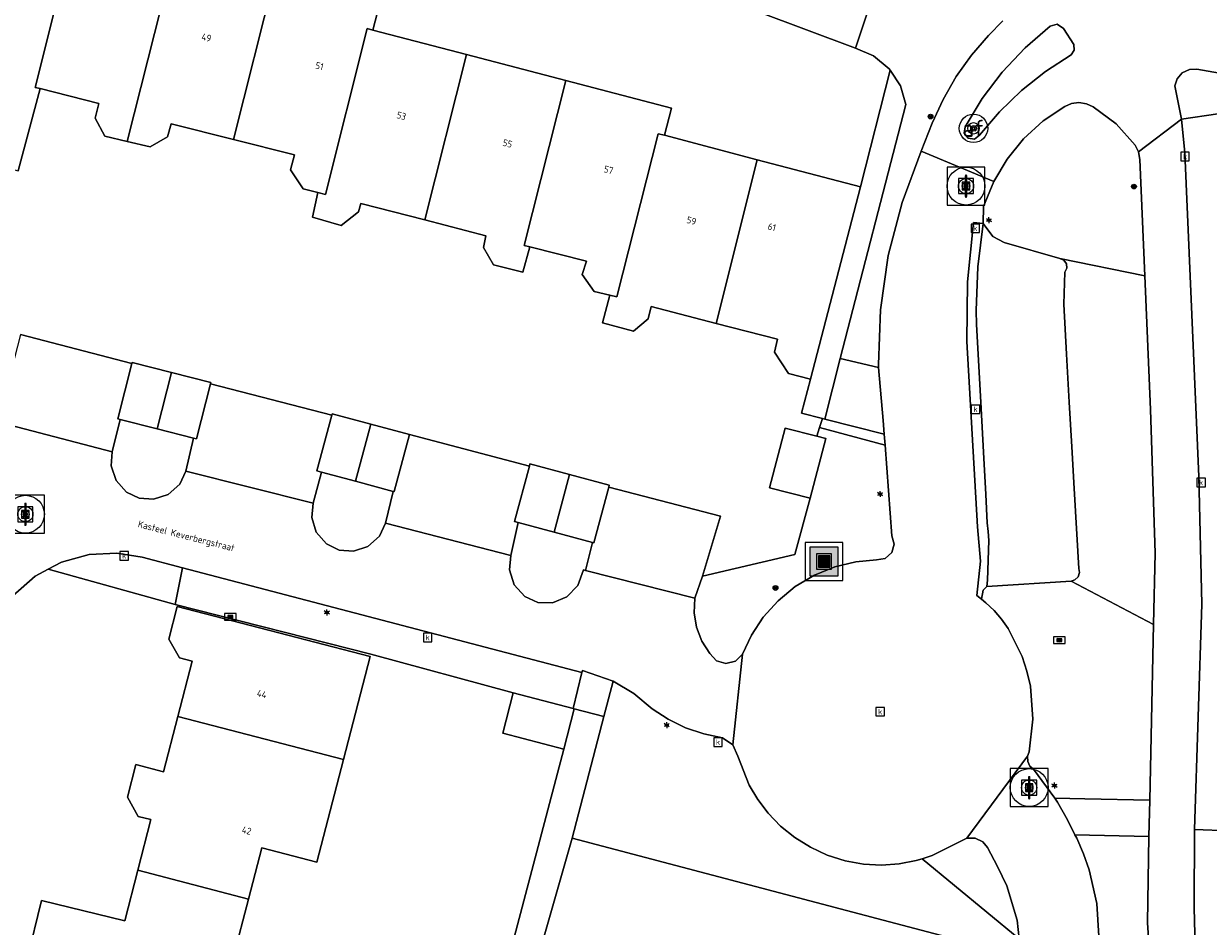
# Model space of a CAD drawing. Header units: metres. Extents: x 197147 to 199131, y 355511 to 356703.
# Tile 154 of 225: x 198678 to 198740, y 355942 to 355990. Entities that reach past the tile are written whole.
import ezdxf
from ezdxf.enums import TextEntityAlignment as Align

# ---------------------------------------------------------------- set-up
doc = ezdxf.new("R2010")
doc.units = ezdxf.units.M
for name, color, linetype, lineweight in [('B-WE-GR-BEPLANTING_CULTUUR_HEESTERS-G', 252, 'Continuous', 18), ('B-WE-GR-GROENVOORZIENING-G', 252, 'Continuous', 18), ('B-WE-KL-ET_LS_OV_LICHTMAST-S', 252, 'Continuous', 25), ('B-WE-OG-BEBOUWING_STRAATNAAM-T18', 252, 'Continuous', 18), ('B-WE-OG-TERREIN_ERF-G', 252, 'Continuous', 18), ('B-WE-RI-GWA_KOLK-S', 252, 'Continuous', 25), ('B-WE-RI-GWA_RIOOLPUT-S', 252, 'Continuous', 25), ('B-WE-RI-GWA_RIOOLPUT-S @ 0.05', 252, 'Continuous', 25), ('B-WE-RI-GWA_RIOOLPUT-S @ 0.1', 252, 'Continuous', 25), ('B-WE-RI-GWA_RIOOLPUT-S @ 0.2', 252, 'Continuous', 25), ('B-WE-RI-GWA_RIOOLPUT-S @ 0.5 (1)', 252, 'Continuous', 25), ('B-WE-RI-GWA_RIOOLPUT-S @ 0.5 (2)', 252, 'Continuous', 25), ('B-WE-VH-VERHARDING_ASFALT-G', 252, 'Continuous', 18), ('B-WE-VH-VERHARDING_BETONSTRAATSTEEN-G', 252, 'Continuous', 18), ('B-WE-VH-VERHARDING_OPEN-G', 252, 'Continuous', 18), ('B-WE-VH-VERHARDING_STRAATBAKSTEEN-G', 252, 'Continuous', 18), ('B-WE-VH-VERHARDING_TEGEL-G', 252, 'Continuous', 18), ('B-WE-VW-AFSLUITPAAL-S', 253, 'Continuous', 25), ('B-WE-VW-AFSLUITPAAL-S @ 0.05', 253, 'Continuous', 25), ('B-WE-VW-AFSLUITPAAL-S @ 0.1', 253, 'Continuous', 25), ('B-WE-VW-AFSLUITPAAL-S @ 0.2', 253, 'Continuous', 25), ('B-WE-VW-AFSLUITPAAL-S @ 0.5 (1)', 253, 'Continuous', 25), ('B-WE-VW-AFSLUITPAAL-S @ 0.5 (2)', 253, 'Continuous', 25), ('X-XX-AL-ALGEMEEN-S', 7, 'Continuous', 25), ('X-XX-AL-ALGEMEEN-S @ 0.05', 7, 'Continuous', 25), ('X-XX-AL-ALGEMEEN-S @ 0.1', 7, 'Continuous', 25), ('X-XX-AL-ALGEMEEN-S @ 0.2', 7, 'Continuous', 25), ('X-XX-AL-ALGEMEEN-S @ 0.5 (1)', 7, 'Continuous', 25), ('X-XX-AL-ALGEMEEN-S @ 0.5 (2)', 7, 'Continuous', 25)]:
    doc.layers.add(name, color=color, linetype=linetype, lineweight=lineweight)
for name, color, linetype in [('B-WE-IE-MEUBILAIR_WEGMEUBILAIR-S', 252, 'Continuous'), ('B-WE-IE-MEUBILAIR_WEGMEUBILAIR-S @ 0.05', 252, 'Continuous'), ('B-WE-IE-MEUBILAIR_WEGMEUBILAIR-S @ 0.1', 252, 'Continuous'), ('B-WE-IE-MEUBILAIR_WEGMEUBILAIR-S @ 0.2', 252, 'Continuous'), ('B-WE-IE-MEUBILAIR_WEGMEUBILAIR-S @ 0.5 (1)', 252, 'Continuous'), ('B-WE-IE-MEUBILAIR_WEGMEUBILAIR-S @ 0.5 (2)', 252, 'Continuous'), ('B-WE-IE-TERREINAFSCHEIDING_KUNSTMATIG_HEKWERK-G', 252, 'IE-TERREINAFSCHEIDING-KUNSTMATIG'), ('B-WE-KL-DATA_CAI-S', 252, 'Continuous'), ('B-WE-KL-DATA_CAI-S @ 0.05', 252, 'Continuous'), ('B-WE-KL-DATA_CAI-S @ 0.1', 252, 'Continuous'), ('B-WE-KL-DATA_CAI-S @ 0.2', 252, 'Continuous'), ('B-WE-KL-DATA_CAI-S @ 0.5 (1)', 252, 'Continuous'), ('B-WE-KL-DATA_CAI-S @ 0.5 (2)', 252, 'Continuous'), ('B-WE-OG-BEBOUWING-GV', 252, 'Continuous'), ('B-WE-OG-BEBOUWING_HUISNUMMER-T18', 252, 'Continuous'), ('B-WE-VH-GOOT-G', 253, 'Continuous')]:
    doc.layers.add(name, color=color, linetype=linetype)
doc.styles.add('NLCS-ISO', font='NLCS-ISO.ttf')
doc.styles.add('NLCS-ISO-ANNOTATIEF-T18', font='NLCS-ISO.ttf', dxfattribs={"height": 1.8})
doc.styles.add('NLCS-ISO-M-T18', font='NLCS-ISO.ttf', dxfattribs={"height": 1.8})
doc.linetypes.add('IE-TERREINAFSCHEIDING-KUNSTMATIG', pattern='A,4,[82,NLCS.SHX,S=0.75,R=90,X=0,Y=0],4,-2', length=10)

# ---------------------------------------------------------------- blocks, each defined once
blk = doc.blocks.new('SIE-WEG_AFVALBAK-SO')
at = {"linetype": 'ByBlock', "lineweight": 18}
h = blk.add_hatch(color=0, dxfattribs=at)
h.dxf.hatch_style = 1
h.paths.add_polyline_path([(-1.5, -1.5), (1.5, -1.5), (1.5, 1.5), (-1.5, 1.5)])
at = {"color": 0, "linetype": 'ByBlock', "lineweight": 18}
for points in [[(-2, -2), (2, -2), (2, 2), (-2, 2)], [(-1.5, -1.5), (1.5, -1.5), (1.5, 1.5), (-1.5, 1.5)]]:
    blk.add_lwpolyline(points, close=True, dxfattribs=at)
blk = doc.blocks.new('*U741')
at = {"layer": 'B-WE-IE-MEUBILAIR_WEGMEUBILAIR-S @ 0.05', "xscale": 0.05, "yscale": 0.05, "zscale": 0.05}
blk.add_blockref('SIE-WEG_AFVALBAK-SO', (198720.008, 355961.218), dxfattribs=at)
at = {"layer": 'B-WE-IE-MEUBILAIR_WEGMEUBILAIR-S @ 0.1', "xscale": 0.1, "yscale": 0.1, "zscale": 0.1}
blk.add_blockref('SIE-WEG_AFVALBAK-SO', (198720.008, 355961.218), dxfattribs=at)
at = {"layer": 'B-WE-IE-MEUBILAIR_WEGMEUBILAIR-S @ 0.2', "xscale": 0.2, "yscale": 0.2, "zscale": 0.2}
blk.add_blockref('SIE-WEG_AFVALBAK-SO', (198720.008, 355961.218), dxfattribs=at)
at = {"layer": 'B-WE-IE-MEUBILAIR_WEGMEUBILAIR-S @ 0.5 (1)', "xscale": 0.5, "yscale": 0.5, "zscale": 0.5}
blk.add_blockref('SIE-WEG_AFVALBAK-SO', (198720.008, 355961.218), dxfattribs=at)
at = {"layer": 'B-WE-IE-MEUBILAIR_WEGMEUBILAIR-S @ 0.5 (2)', "xscale": 0.5, "yscale": 0.5, "zscale": 0.5}
blk.add_blockref('SIE-WEG_AFVALBAK-SO', (198720.008, 355961.218), dxfattribs=at)
blk = doc.blocks.new('SIE-WEG_AFVALBAK_TYPE_01')
for radius in [0.25, 0.156]:
    blk.add_circle((0, 0), radius)
blk = doc.blocks.new('*U802')
at = {"layer": 'X-XX-AL-ALGEMEEN-S @ 0.05', "xscale": 0.05, "yscale": 0.05, "zscale": 0.05}
blk.add_blockref('SIE-WEG_AFVALBAK_TYPE_01', (198725.629, 355984.716), dxfattribs=at)
at = {"layer": 'X-XX-AL-ALGEMEEN-S @ 0.1', "xscale": 0.1, "yscale": 0.1, "zscale": 0.1}
blk.add_blockref('SIE-WEG_AFVALBAK_TYPE_01', (198725.629, 355984.716), dxfattribs=at)
at = {"layer": 'X-XX-AL-ALGEMEEN-S @ 0.2', "xscale": 0.2, "yscale": 0.2, "zscale": 0.2}
blk.add_blockref('SIE-WEG_AFVALBAK_TYPE_01', (198725.629, 355984.716), dxfattribs=at)
at = {"layer": 'X-XX-AL-ALGEMEEN-S @ 0.5 (1)', "xscale": 0.5, "yscale": 0.5, "zscale": 0.5}
blk.add_blockref('SIE-WEG_AFVALBAK_TYPE_01', (198725.629, 355984.716), dxfattribs=at)
at = {"layer": 'X-XX-AL-ALGEMEEN-S @ 0.5 (2)', "xscale": 0.5, "yscale": 0.5, "zscale": 0.5}
blk.add_blockref('SIE-WEG_AFVALBAK_TYPE_01', (198725.629, 355984.716), dxfattribs=at)
blk = doc.blocks.new('*U810')
at = {"layer": 'X-XX-AL-ALGEMEEN-S @ 0.05', "xscale": 0.05, "yscale": 0.05, "zscale": 0.05}
blk.add_blockref('SIE-WEG_AFVALBAK_TYPE_01', (198736.37, 355981.023), dxfattribs=at)
at = {"layer": 'X-XX-AL-ALGEMEEN-S @ 0.1', "xscale": 0.1, "yscale": 0.1, "zscale": 0.1}
blk.add_blockref('SIE-WEG_AFVALBAK_TYPE_01', (198736.37, 355981.023), dxfattribs=at)
at = {"layer": 'X-XX-AL-ALGEMEEN-S @ 0.2', "xscale": 0.2, "yscale": 0.2, "zscale": 0.2}
blk.add_blockref('SIE-WEG_AFVALBAK_TYPE_01', (198736.37, 355981.023), dxfattribs=at)
at = {"layer": 'X-XX-AL-ALGEMEEN-S @ 0.5 (1)', "xscale": 0.5, "yscale": 0.5, "zscale": 0.5}
blk.add_blockref('SIE-WEG_AFVALBAK_TYPE_01', (198736.37, 355981.023), dxfattribs=at)
at = {"layer": 'X-XX-AL-ALGEMEEN-S @ 0.5 (2)', "xscale": 0.5, "yscale": 0.5, "zscale": 0.5}
blk.add_blockref('SIE-WEG_AFVALBAK_TYPE_01', (198736.37, 355981.023), dxfattribs=at)
blk = doc.blocks.new('SKL-DATA_TERREINKAST-SO')
for q in [(-0.2, 0.2), (0.2, 0.2)]:
    blk.add_line((0, -0.21), q)
at = {"flags": 128}
blk.add_lwpolyline([(0.63, 0.35), (-0.63, 0.35), (-0.63, -0.35), (0.63, -0.35)], close=True, dxfattribs=at)
at = {"style": 'NLCS-ISO'}
blk.add_attdef('TYPE', text='', height=0.35, dxfattribs=at).set_placement((-0.03, 0.69), align=Align.MIDDLE_CENTER)
blk = doc.blocks.new('*U847')
at = {"layer": 'B-WE-KL-DATA_CAI-S @ 0.05', "xscale": 0.05, "yscale": 0.05, "zscale": 0.05}
blk.add_blockref('SKL-DATA_TERREINKAST-SO', (198732.43, 355957.062), dxfattribs=at)
at = {"layer": 'B-WE-KL-DATA_CAI-S @ 0.1', "xscale": 0.1, "yscale": 0.1, "zscale": 0.1}
blk.add_blockref('SKL-DATA_TERREINKAST-SO', (198732.43, 355957.062), dxfattribs=at)
at = {"layer": 'B-WE-KL-DATA_CAI-S @ 0.2', "xscale": 0.2, "yscale": 0.2, "zscale": 0.2}
blk.add_blockref('SKL-DATA_TERREINKAST-SO', (198732.43, 355957.062), dxfattribs=at)
at = {"layer": 'B-WE-KL-DATA_CAI-S @ 0.5 (1)', "xscale": 0.5, "yscale": 0.5, "zscale": 0.5}
blk.add_blockref('SKL-DATA_TERREINKAST-SO', (198732.43, 355957.062), dxfattribs=at)
at = {"layer": 'B-WE-KL-DATA_CAI-S @ 0.5 (2)', "xscale": 0.5, "yscale": 0.5, "zscale": 0.5}
blk.add_blockref('SKL-DATA_TERREINKAST-SO', (198732.43, 355957.062), dxfattribs=at)
blk = doc.blocks.new('*U854')
at = {"layer": 'B-WE-KL-DATA_CAI-S @ 0.05', "xscale": 0.05, "yscale": 0.05, "zscale": 0.05}
blk.add_blockref('SKL-DATA_TERREINKAST-SO', (198688.667, 355958.3), dxfattribs=at)
at = {"layer": 'B-WE-KL-DATA_CAI-S @ 0.1', "xscale": 0.1, "yscale": 0.1, "zscale": 0.1}
blk.add_blockref('SKL-DATA_TERREINKAST-SO', (198688.667, 355958.3), dxfattribs=at)
at = {"layer": 'B-WE-KL-DATA_CAI-S @ 0.2', "xscale": 0.2, "yscale": 0.2, "zscale": 0.2}
blk.add_blockref('SKL-DATA_TERREINKAST-SO', (198688.667, 355958.3), dxfattribs=at)
at = {"layer": 'B-WE-KL-DATA_CAI-S @ 0.5 (1)', "xscale": 0.5, "yscale": 0.5, "zscale": 0.5}
blk.add_blockref('SKL-DATA_TERREINKAST-SO', (198688.667, 355958.3), dxfattribs=at)
at = {"layer": 'B-WE-KL-DATA_CAI-S @ 0.5 (2)', "xscale": 0.5, "yscale": 0.5, "zscale": 0.5}
blk.add_blockref('SKL-DATA_TERREINKAST-SO', (198688.667, 355958.3), dxfattribs=at)
blk = doc.blocks.new('B-SIE-WEG_LICHTMAST-SO')
at = {"ltscale": 0.1}
for p, q in [((-0.33, 0.19), (-0.67, 0.39)), ((0, 0.39), (0, 0.77)), ((0.33, 0.19), (0.67, 0.39)), ((-0.33, -0.19), (-0.67, -0.39)), ((0, -0.39), (0, -0.77)), ((0.33, -0.19), (0.67, -0.39))]:
    blk.add_line(p, q, dxfattribs=at)
at = {"flags": 128}
for points in [[(-0.35, 0.15), (0.35, 0.15)], [(-0.35, -0.15), (0.35, -0.15)]]:
    blk.add_lwpolyline(points, dxfattribs=at)
at = {"ltscale": 0.1}
blk.add_circle((0, 0), 0.386, dxfattribs=at)
at = {"style": 'NLCS-ISO'}
blk.add_attdef('TYPE', text='', height=0.549, dxfattribs=at).set_placement((0, 0.77), align=Align.BOTTOM_CENTER)
blk = doc.blocks.new('SVW-AFSLUITPAAL-SO')
at = {"lineweight": 18}
blk.add_circle((0, 0), 1.5, dxfattribs=at)
at = {"lineweight": 18, "style": 'NLCS-ISO'}
blk.add_text('af', height=1.8, dxfattribs=at).set_placement((0, 0), align=Align.MIDDLE_CENTER)
blk = doc.blocks.new('*U951')
at = {"layer": 'B-WE-VW-AFSLUITPAAL-S @ 0.05', "xscale": 0.05, "yscale": 0.05, "zscale": 0.05}
blk.add_blockref('SVW-AFSLUITPAAL-SO', (198727.899, 355984.096), dxfattribs=at)
at = {"layer": 'B-WE-VW-AFSLUITPAAL-S @ 0.1', "xscale": 0.1, "yscale": 0.1, "zscale": 0.1}
blk.add_blockref('SVW-AFSLUITPAAL-SO', (198727.899, 355984.096), dxfattribs=at)
at = {"layer": 'B-WE-VW-AFSLUITPAAL-S @ 0.2', "xscale": 0.2, "yscale": 0.2, "zscale": 0.2}
blk.add_blockref('SVW-AFSLUITPAAL-SO', (198727.899, 355984.096), dxfattribs=at)
at = {"layer": 'B-WE-VW-AFSLUITPAAL-S @ 0.5 (1)', "xscale": 0.5, "yscale": 0.5, "zscale": 0.5}
blk.add_blockref('SVW-AFSLUITPAAL-SO', (198727.899, 355984.096), dxfattribs=at)
at = {"layer": 'B-WE-VW-AFSLUITPAAL-S @ 0.5 (2)', "xscale": 0.5, "yscale": 0.5, "zscale": 0.5}
blk.add_blockref('SVW-AFSLUITPAAL-SO', (198727.899, 355984.096), dxfattribs=at)
blk = doc.blocks.new('BGT-KOLK-SO')
at = {"color": 0, "linetype": 'ByBlock', "lineweight": 18}
blk.add_lwpolyline([(-0.045, -0.045), (0.045, -0.045), (0.045, 0.045), (-0.045, 0.045)], close=True, dxfattribs=at)
at = {"color": 0, "linetype": 'ByBlock', "lineweight": 18, "style": 'NLCS-ISO-M-T18'}
blk.add_text('k', height=0.06, dxfattribs=at).set_placement((0, 0), align=Align.MIDDLE_CENTER)
blk = doc.blocks.new('SRI-PUT_INSPECTIE-SO')
at = {"lineweight": -3, "flags": 128}
blk.add_lwpolyline([(-2, -2), (2, -2), (2, 2), (-2, 2)], close=True, dxfattribs=at)
at = {"lineweight": -3, "ltscale": 1.5}
blk.add_circle((0, 0), 2, dxfattribs=at)
at = {"ltscale": 0.1, "style": 'NLCS-ISO'}
blk.add_text('I', height=2.5, dxfattribs=at).set_placement((0, -0.01), align=Align.MIDDLE_CENTER)
blk = doc.blocks.new('*U1119')
at = {"layer": 'B-WE-RI-GWA_RIOOLPUT-S @ 0.05', "xscale": 0.05, "yscale": 0.05, "zscale": 0.05}
blk.add_blockref('SRI-PUT_INSPECTIE-SO', (198730.837, 355949.277), dxfattribs=at)
at = {"layer": 'B-WE-RI-GWA_RIOOLPUT-S @ 0.1', "xscale": 0.1, "yscale": 0.1, "zscale": 0.1}
blk.add_blockref('SRI-PUT_INSPECTIE-SO', (198730.837, 355949.277), dxfattribs=at)
at = {"layer": 'B-WE-RI-GWA_RIOOLPUT-S @ 0.2', "xscale": 0.2, "yscale": 0.2, "zscale": 0.2}
blk.add_blockref('SRI-PUT_INSPECTIE-SO', (198730.837, 355949.277), dxfattribs=at)
at = {"layer": 'B-WE-RI-GWA_RIOOLPUT-S @ 0.5 (1)', "xscale": 0.5, "yscale": 0.5, "zscale": 0.5}
blk.add_blockref('SRI-PUT_INSPECTIE-SO', (198730.837, 355949.277), dxfattribs=at)
at = {"layer": 'B-WE-RI-GWA_RIOOLPUT-S @ 0.5 (2)', "xscale": 0.5, "yscale": 0.5, "zscale": 0.5}
blk.add_blockref('SRI-PUT_INSPECTIE-SO', (198730.837, 355949.277), dxfattribs=at)
blk = doc.blocks.new('*U1138')
at = {"layer": 'B-WE-RI-GWA_RIOOLPUT-S @ 0.05', "xscale": 0.05, "yscale": 0.05, "zscale": 0.05}
blk.add_blockref('SRI-PUT_INSPECTIE-SO', (198727.503, 355981.047), dxfattribs=at)
at = {"layer": 'B-WE-RI-GWA_RIOOLPUT-S @ 0.1', "xscale": 0.1, "yscale": 0.1, "zscale": 0.1}
blk.add_blockref('SRI-PUT_INSPECTIE-SO', (198727.503, 355981.047), dxfattribs=at)
at = {"layer": 'B-WE-RI-GWA_RIOOLPUT-S @ 0.2', "xscale": 0.2, "yscale": 0.2, "zscale": 0.2}
blk.add_blockref('SRI-PUT_INSPECTIE-SO', (198727.503, 355981.047), dxfattribs=at)
at = {"layer": 'B-WE-RI-GWA_RIOOLPUT-S @ 0.5 (1)', "xscale": 0.5, "yscale": 0.5, "zscale": 0.5}
blk.add_blockref('SRI-PUT_INSPECTIE-SO', (198727.503, 355981.047), dxfattribs=at)
at = {"layer": 'B-WE-RI-GWA_RIOOLPUT-S @ 0.5 (2)', "xscale": 0.5, "yscale": 0.5, "zscale": 0.5}
blk.add_blockref('SRI-PUT_INSPECTIE-SO', (198727.503, 355981.047), dxfattribs=at)
blk = doc.blocks.new('*U1148')
at = {"layer": 'B-WE-RI-GWA_RIOOLPUT-S @ 0.05', "xscale": 0.05, "yscale": 0.05, "zscale": 0.05}
blk.add_blockref('SRI-PUT_INSPECTIE-SO', (198677.847, 355963.714), dxfattribs=at)
at = {"layer": 'B-WE-RI-GWA_RIOOLPUT-S @ 0.1', "xscale": 0.1, "yscale": 0.1, "zscale": 0.1}
blk.add_blockref('SRI-PUT_INSPECTIE-SO', (198677.847, 355963.714), dxfattribs=at)
at = {"layer": 'B-WE-RI-GWA_RIOOLPUT-S @ 0.2', "xscale": 0.2, "yscale": 0.2, "zscale": 0.2}
blk.add_blockref('SRI-PUT_INSPECTIE-SO', (198677.847, 355963.714), dxfattribs=at)
at = {"layer": 'B-WE-RI-GWA_RIOOLPUT-S @ 0.5 (1)', "xscale": 0.5, "yscale": 0.5, "zscale": 0.5}
blk.add_blockref('SRI-PUT_INSPECTIE-SO', (198677.847, 355963.714), dxfattribs=at)
at = {"layer": 'B-WE-RI-GWA_RIOOLPUT-S @ 0.5 (2)', "xscale": 0.5, "yscale": 0.5, "zscale": 0.5}
blk.add_blockref('SRI-PUT_INSPECTIE-SO', (198677.847, 355963.714), dxfattribs=at)
blk = doc.blocks.new('*U1321')
at = {"layer": 'X-XX-AL-ALGEMEEN-S @ 0.05', "xscale": 0.05, "yscale": 0.05, "zscale": 0.05}
blk.add_blockref('SIE-WEG_AFVALBAK_TYPE_01', (198717.445, 355959.819), dxfattribs=at)
at = {"layer": 'X-XX-AL-ALGEMEEN-S @ 0.1', "xscale": 0.1, "yscale": 0.1, "zscale": 0.1}
blk.add_blockref('SIE-WEG_AFVALBAK_TYPE_01', (198717.445, 355959.819), dxfattribs=at)
at = {"layer": 'X-XX-AL-ALGEMEEN-S @ 0.2', "xscale": 0.2, "yscale": 0.2, "zscale": 0.2}
blk.add_blockref('SIE-WEG_AFVALBAK_TYPE_01', (198717.445, 355959.819), dxfattribs=at)
at = {"layer": 'X-XX-AL-ALGEMEEN-S @ 0.5 (1)', "xscale": 0.5, "yscale": 0.5, "zscale": 0.5}
blk.add_blockref('SIE-WEG_AFVALBAK_TYPE_01', (198717.445, 355959.819), dxfattribs=at)
at = {"layer": 'X-XX-AL-ALGEMEEN-S @ 0.5 (2)', "xscale": 0.5, "yscale": 0.5, "zscale": 0.5}
blk.add_blockref('SIE-WEG_AFVALBAK_TYPE_01', (198717.445, 355959.819), dxfattribs=at)

msp = doc.modelspace()

# ---------------------------------------------------------------- linework, layer by layer
at = {"layer": 'B-WE-GR-BEPLANTING_CULTUUR_HEESTERS-G', "ltscale": 0.2, "flags": 128}
for points in [[(198732.456, 355977.22), (198736.94, 355976.313), (198736.679, 355982.459), (198736.607, 355982.852), (198736.432, 355983.21), (198735.424, 355984.335), (198734.207, 355985.229), (198733.859, 355985.394), (198733.464, 355985.459), (198733.066, 355985.409), (198732.712, 355985.257), (198731.571, 355984.487), (198730.545, 355983.548), (198729.668, 355982.467), (198728.967, 355981.283), (198728.422, 355979.96), (198728.41, 355979.07), (198728.521, 355978.935), (198728.917, 355978.391), (198729.508, 355978.069), (198732.456, 355977.22)], [(198732.456, 355977.22), (198732.675, 355977.132), (198732.813, 355976.939), (198732.826, 355976.703), (198732.711, 355976.497), (198732.662, 355974.803), (198732.812, 355972.161), (198732.956, 355969.636), (198733.091, 355967.281), (198733.217, 355965.079), (198733.355, 355962.668), (198733.459, 355960.842), (198733.489, 355960.633), (198733.417, 355960.41), (198733.249, 355960.245), (198733.049, 355960.178), (198737.401, 355957.889), (198737.483, 355961.657), (198737.24, 355969.243), (198736.94, 355976.313), (198732.456, 355977.22)], [(198720.042, 355968.74), (198723.187, 355967.95), (198723.133, 355968.672), (198722.883, 355971.473), (198720.866, 355971.936), (198720.042, 355968.74)], [(198682.85, 355968.717), (198682.422, 355967.018), (198682.372, 355966.266), (198682.632, 355965.492), (198683.178, 355964.886), (198683.858, 355964.56), (198684.61, 355964.507), (198685.385, 355964.764), (198685.993, 355965.307), (198686.322, 355965.986), (198686.721, 355967.732), (198684.798, 355968.221), (198682.85, 355968.717)], [(198713.597, 355960.442), (198713.188, 355959.28), (198713.153, 355958.514), (198713.277, 355957.741), (198713.557, 355957.01), (198713.971, 355956.365), (198714.325, 355955.975), (198714.829, 355955.823), (198715.34, 355955.952), (198715.711, 355956.325), (198716.176, 355957.324), (198716.801, 355958.276), (198717.578, 355959.144), (198718.487, 355959.894), (198719.499, 355960.497), (198720.579, 355960.935), (198721.686, 355961.202), (198722.783, 355961.303), (198723.24, 355961.38), (198723.587, 355961.689), (198723.715, 355962.134), (198723.587, 355962.58), (198723.231, 355967.36), (198719.77, 355968.289), (198719.626, 355967.834), (198720.101, 355967.711), (198719.281, 355964.555), (198718.474, 355961.585), (198713.597, 355960.442)], [(198696.856, 355963.244), (198697.262, 355964.923), (198695.278, 355965.453), (198693.479, 355965.933), (198693.031, 355964.292), (198692.959, 355963.544), (198693.201, 355962.766), (198693.735, 355962.15), (198694.409, 355961.818), (198695.159, 355961.76), (198695.932, 355962.017), (198696.537, 355962.564), (198696.856, 355963.244)], [(198707.777, 355962.229), (198705.763, 355962.766), (198703.861, 355963.273), (198703.478, 355961.529), (198703.398, 355960.771), (198703.65, 355959.979), (198704.21, 355959.363), (198704.905, 355959.052), (198705.667, 355959.032), (198706.438, 355959.345), (198707.007, 355959.951), (198707.302, 355960.778), (198707.416, 355960.749), (198707.777, 355962.229)], [(198685.753, 355958.948), (198686.147, 355960.882), (198684.009, 355961.443), (198682.672, 355961.655), (198681.221, 355961.586), (198679.748, 355961.185), (198679.049, 355960.81), (198685.753, 355958.948)], [(198703.605, 355954.275), (198706.764, 355953.447), (198707.23, 355955.35), (198686.147, 355960.882), (198685.753, 355958.948), (198696.077, 355956.318), (198703.605, 355954.275)], [(198728.313, 355959.23), (198728.544, 355959.041), (198728.984, 355958.624), (198729.384, 355958.168), (198729.734, 355957.673), (198730.465, 355956.207), (198730.72, 355955.428), (198730.899, 355954.628), (198731.035, 355952.894), (198730.832, 355951.167), (198730.746, 355950.931), (198730.758, 355950.66), (198730.877, 355950.415), (198731.065, 355950.249), (198732.198, 355948.713), (198733.781, 355948.681), (198737.2, 355948.611), (198737.401, 355957.889), (198733.049, 355960.178), (198728.61, 355959.904), (198728.402, 355959.697), (198728.313, 355959.23)], [(198739.57, 355947.062), (198739.542, 355942.929), (198739.65, 355938.798), (198740.788, 355926.827), (198741.003, 355926.511), (198741.376, 355926.425), (198741.708, 355926.616), (198741.873, 355927.07), (198743.217, 355937.332), (198741.41, 355946.986), (198739.57, 355947.062)], [(198730.316, 355941.28), (198730.197, 355942.281), (198729.66, 355944.08), (198729.168, 355945.102), (198728.643, 355946.108), (198728.392, 355946.42), (198727.991, 355946.612), (198727.547, 355946.602), (198725.718, 355945.683), (198725.189, 355945.518), (198730.316, 355941.28)], [(198733.255, 355946.789), (198733.345, 355946.609), (198733.699, 355945.777), (198734.007, 355944.926), (198734.413, 355943.163), (198734.56, 355940.574), (198734.467, 355939.284), (198734.238, 355938.012), (198736.358, 355935.385), (198736.686, 355935.189), (198737.051, 355935.303), (198737.447, 355935.913), (198737.433, 355936.639), (198737.344, 355938.198), (198737.086, 355942.133), (198737.159, 355946.702), (198733.255, 355946.789)]]:
    msp.add_lwpolyline(points, close=True, dxfattribs=at)
msp.add_lwpolyline([(198730.316, 355941.28), (198725.189, 355945.518), (198724.878, 355945.421), (198723.982, 355945.252), (198723.044, 355945.188), (198722.083, 355945.24), (198721.121, 355945.414), (198720.181, 355945.71), (198719.286, 355946.122), (198718.457, 355946.639), (198717.71, 355947.246), (198717.058, 355947.923), (198716.507, 355948.65), (198716.061, 355949.408), (198715.465, 355950.943), (198715.196, 355951.539), (198714.652, 355951.901), (198713.664, 355952.11), (198712.702, 355952.44), (198711.787, 355952.885), (198710.939, 355953.433), (198709.967, 355954.251), (198708.871, 355954.895), (198708.382, 355953.024), (198708.382, 355953.024), (198706.708, 355946.61), (198723.464, 355942.185), (198730.41, 355940.35)], dxfattribs=at)
at = {"layer": 'B-WE-GR-GROENVOORZIENING-G', "ltscale": 0.2, "flags": 128}
msp.add_lwpolyline([(198719.298, 355970.854), (198718.817, 355969.048), (198719.922, 355968.77), (198720.042, 355968.74), (198720.866, 355971.936), (198724.325, 355985.349), (198724.038, 355986.338), (198723.493, 355987.177), (198721.941, 355981.003), (198719.298, 355970.854)], close=True, dxfattribs=at)
at = {"layer": 'B-WE-IE-TERREINAFSCHEIDING_KUNSTMATIG_HEKWERK-G', "ltscale": 0.2, "flags": 128}
for points in [[(198708.642, 355965.149), (198714.548, 355963.616)], [(198714.548, 355963.616), (198713.597, 355960.442)], [(198696.077, 355956.318), (198685.753, 355958.948)], [(198703.605, 355954.275), (198696.077, 355956.318)], [(198706.708, 355946.61), (198723.464, 355942.185)]]:
    msp.add_lwpolyline(points, dxfattribs=at)
at = {"layer": 'B-WE-OG-BEBOUWING-GV', "ltscale": 0.2, "flags": 128}
for points in [[(198679.595, 355992.002), (198679.79, 355991.951), (198678.355, 355986.261), (198678.619, 355986.194), (198681.722, 355985.406), (198681.532, 355984.631), (198682.036, 355983.674), (198683.218, 355983.402), (198685.749, 355993.434), (198680.303, 355994.808), (198679.595, 355992.002)], [(198678.619, 355986.194), (198678.355, 355986.261), (198679.79, 355991.951), (198679.595, 355992.002), (198674.384, 355993.365), (198672.117, 355984.666), (198675.564, 355983.767), (198675.404, 355983.025), (198676.021, 355982.236), (198677.458, 355981.843), (198678.619, 355986.194)], [(198685.749, 355993.434), (198683.218, 355983.402), (198684.426, 355983.124), (198685.342, 355983.64), (198685.546, 355984.329), (198688.83, 355983.508), (198691, 355992.109), (198685.749, 355993.434)], [(198688.83, 355983.508), (198692.061, 355982.701), (198691.848, 355981.899), (198692.502, 355980.901), (198693.283, 355980.702), (198693.682, 355980.601), (198695.892, 355989.362), (198696.194, 355989.286), (198696.559, 355990.706), (198691, 355992.109), (198688.83, 355983.508)], [(198696.194, 355989.286), (198695.892, 355989.362), (198693.682, 355980.601), (198693.283, 355980.702), (198692.998, 355979.404), (198694.522, 355978.962), (198695.438, 355979.689), (198695.563, 355980.132), (198698.927, 355979.255), (198701.133, 355987.996), (198696.194, 355989.286)], [(198698.927, 355979.255), (198702.153, 355978.414), (198702.023, 355977.808), (198702.566, 355976.888), (198704.1, 355976.496), (198704.484, 355977.83), (198704.173, 355977.908), (198706.373, 355986.628), (198701.133, 355987.996), (198698.927, 355979.255)], [(198706.373, 355986.628), (198704.173, 355977.908), (198704.484, 355977.83), (198707.461, 355977.086), (198707.236, 355976.374), (198707.864, 355975.484), (198708.706, 355975.281), (198709.072, 355975.189), (198711.248, 355983.813), (198711.59, 355983.727), (198711.963, 355985.169), (198706.373, 355986.628)], [(198716.486, 355982.439), (198711.59, 355983.727), (198711.248, 355983.813), (198709.072, 355975.189), (198708.706, 355975.281), (198708.312, 355973.828), (198709.941, 355973.387), (198710.723, 355974.03), (198710.876, 355974.68), (198714.305, 355973.792), (198716.486, 355982.439)], [(198716.486, 355982.439), (198714.305, 355973.792), (198717.542, 355972.953), (198717.392, 355972.282), (198718.126, 355971.154), (198719.298, 355970.854), (198721.941, 355981.003), (198716.486, 355982.439)], [(198682.85, 355968.717), (198684.798, 355968.221), (198685.558, 355971.206), (198683.478, 355971.735), (198683.462, 355971.673), (198682.719, 355968.75), (198682.85, 355968.717)], [(198687.619, 355970.606), (198687.637, 355970.677), (198685.558, 355971.206), (198684.798, 355968.221), (198686.721, 355967.732), (198686.878, 355967.692), (198687.619, 355970.606)], [(198695.278, 355965.453), (198696.083, 355968.467), (198694.037, 355969.013), (198694.02, 355968.949), (198693.232, 355965.999), (198693.479, 355965.933), (198695.278, 355965.453)], [(198696.083, 355968.467), (198695.278, 355965.453), (198697.262, 355964.923), (198697.323, 355964.907), (198698.129, 355967.921), (198696.083, 355968.467)], [(198719.281, 355964.555), (198720.101, 355967.711), (198719.626, 355967.834), (198717.952, 355968.269), (198717.131, 355965.114), (198719.281, 355964.555)], [(198704.453, 355966.261), (198703.67, 355963.324), (198703.861, 355963.273), (198705.763, 355962.766), (198706.575, 355965.81), (198704.481, 355966.368), (198704.453, 355966.261)], [(198705.763, 355962.766), (198707.777, 355962.229), (198707.858, 355962.207), (198708.642, 355965.149), (198708.669, 355965.252), (198706.575, 355965.81), (198705.763, 355962.766)], [(198696.046, 355956.206), (198685.867, 355958.847), (198685.414, 355957.12), (198685.986, 355956.125), (198686.649, 355955.951), (198685.889, 355953.032), (198694.634, 355950.764), (198696.046, 355956.206)], [(198706.764, 355953.447), (198703.605, 355954.275), (198703.047, 355952.145), (198706.267, 355951.301), (198706.825, 355953.431), (198706.764, 355953.447)], [(198689.621, 355943.382), (198690.333, 355946.093), (198693.227, 355945.341), (198694.634, 355950.764), (198685.889, 355953.032), (198685.129, 355950.114), (198683.68, 355950.489), (198683.235, 355948.772), (198683.803, 355947.756), (198684.477, 355947.597), (198683.785, 355944.914), (198689.621, 355943.382)], [(198683.785, 355944.914), (198683.094, 355942.232), (198678.697, 355943.312), (198677.933, 355940.211), (198677.251, 355940.37), (198676.269, 355939.758), (198675.88, 355938.266), (198686.017, 355935.636), (198687.337, 355940.723), (198688.827, 355940.36), (198689.621, 355943.382), (198683.785, 355944.914)]]:
    msp.add_lwpolyline(points, close=True, dxfattribs=at)
at = {"layer": 'B-WE-OG-TERREIN_ERF-G', "ltscale": 0.2, "flags": 128}
for points in [[(198711.59, 355983.727), (198716.486, 355982.439), (198721.941, 355981.003), (198723.493, 355987.177), (198723.452, 355987.241), (198722.625, 355987.93), (198721.676, 355988.331), (198713.904, 355991.255), (198711.13, 355992.225), (198708.314, 355993.066), (198676.417, 356001.405), (198674.485, 355994.029), (198674.384, 355993.365), (198679.595, 355992.002), (198680.303, 355994.808), (198685.749, 355993.434), (198691, 355992.109), (198696.559, 355990.706), (198696.194, 355989.286), (198701.133, 355987.996), (198706.373, 355986.628), (198711.963, 355985.169), (198711.59, 355983.727)], [(198682.422, 355967.018), (198682.85, 355968.717), (198682.719, 355968.75), (198683.462, 355971.673), (198677.58, 355973.211), (198676.792, 355970.119), (198676.588, 355970.171), (198676.291, 355968.604), (198682.422, 355967.018)], [(198693.031, 355964.292), (198693.479, 355965.933), (198693.232, 355965.999), (198694.02, 355968.949), (198687.619, 355970.606), (198686.878, 355967.692), (198686.721, 355967.732), (198686.322, 355965.986), (198693.031, 355964.292)], [(198698.129, 355967.921), (198697.323, 355964.907), (198697.262, 355964.923), (198696.856, 355963.244), (198703.478, 355961.529), (198703.861, 355963.273), (198703.67, 355963.324), (198704.453, 355966.261), (198698.129, 355967.921)]]:
    msp.add_lwpolyline(points, close=True, dxfattribs=at)
for points in [[(198677.58, 355973.211), (198683.462, 355971.673), (198683.478, 355971.735), (198685.558, 355971.206), (198687.637, 355970.677), (198687.619, 355970.606), (198694.02, 355968.949), (198694.037, 355969.013), (198696.083, 355968.467), (198698.129, 355967.921), (198704.453, 355966.261), (198704.481, 355966.368), (198706.575, 355965.81), (198708.669, 355965.252), (198708.642, 355965.149), (198714.548, 355963.616), (198713.597, 355960.442), (198718.474, 355961.585), (198719.281, 355964.555), (198717.131, 355965.114), (198717.952, 355968.269), (198719.626, 355967.834), (198719.77, 355968.289), (198719.77, 355968.289), (198719.922, 355968.77), (198718.817, 355969.048), (198719.298, 355970.854), (198718.126, 355971.154), (198717.392, 355972.282), (198717.542, 355972.953), (198714.305, 355973.792), (198710.876, 355974.68), (198710.723, 355974.03), (198709.941, 355973.387), (198708.312, 355973.828), (198708.706, 355975.281), (198707.864, 355975.484), (198707.236, 355976.374), (198707.461, 355977.086), (198704.484, 355977.83), (198704.1, 355976.496), (198702.566, 355976.888), (198702.023, 355977.808), (198702.153, 355978.414), (198698.927, 355979.255), (198695.563, 355980.132), (198695.438, 355979.689), (198694.522, 355978.962), (198692.998, 355979.404), (198693.283, 355980.702), (198692.502, 355980.901), (198691.848, 355981.899), (198692.061, 355982.701), (198688.83, 355983.508), (198685.546, 355984.329), (198685.342, 355983.64), (198684.426, 355983.124), (198683.218, 355983.402), (198682.036, 355983.674), (198681.532, 355984.631), (198681.722, 355985.406), (198678.619, 355986.194), (198677.458, 355981.843)], [(198699.093, 355924.068), (198706.267, 355951.301), (198703.047, 355952.145), (198703.605, 355954.275), (198696.077, 355956.318), (198685.753, 355958.948), (198679.049, 355960.81), (198678.367, 355960.445), (198677.191, 355959.41), (198676.828, 355958.905), (198676.3, 355958.17), (198675.727, 355956.835), (198675.459, 355955.508), (198671.698, 355940.945)], [(198677.933, 355940.211), (198678.697, 355943.312), (198683.094, 355942.232), (198683.785, 355944.914), (198684.477, 355947.597), (198683.803, 355947.756), (198683.235, 355948.772), (198683.68, 355950.489), (198685.129, 355950.114), (198685.889, 355953.032), (198686.649, 355955.951), (198685.986, 355956.125), (198685.414, 355957.12), (198685.867, 355958.847), (198696.046, 355956.206), (198694.634, 355950.764), (198693.227, 355945.341), (198690.333, 355946.093), (198689.621, 355943.382), (198688.827, 355940.36)], [(198730.41, 355940.35), (198723.464, 355942.185), (198706.708, 355946.61), (198704.918, 355940.324)]]:
    msp.add_lwpolyline(points, dxfattribs=at)
at = {"layer": 'B-WE-VH-GOOT-G', "ltscale": 0.2, "flags": 128}
msp.add_lwpolyline([(198728.313, 355959.23), (198728.074, 355959.424), (198728.259, 355961.235), (198728.115, 355963.05), (198727.55, 355972.841), (198727.584, 355975.986), (198727.894, 355979.115), (198728.41, 355979.07)], dxfattribs=at)
at = {"layer": 'B-WE-VH-VERHARDING_ASFALT-G', "ltscale": 0.2, "flags": 128}
for points in [[(198676.417, 356001.405), (198708.314, 355993.066), (198711.13, 355992.225), (198713.904, 355991.255), (198721.676, 355988.331), (198722.36, 355990.394), (198715.925, 355992.814), (198711.776, 355994.266), (198707.557, 355995.499), (198659.946, 356008.055)], [(198729.453, 355989.779), (198728.697, 355988.998), (198727.787, 355987.959), (198726.979, 355986.831), (198726.288, 355985.627), (198725.721, 355984.368), (198725.142, 355982.888), (198728.967, 355981.283), (198729.668, 355982.467), (198730.545, 355983.548), (198731.571, 355984.487), (198732.712, 355985.257), (198733.066, 355985.409), (198733.464, 355985.459), (198733.859, 355985.394), (198734.207, 355985.229), (198735.424, 355984.335), (198736.432, 355983.21), (198736.607, 355982.852), (198738.885, 355984.584), (198738.52, 355986.345), (198738.642, 355986.714), (198738.919, 355987.033), (198739.3, 355987.212), (198739.689, 355987.229), (198750.344, 355985.343)], [(198739.65, 355938.798), (198739.542, 355942.929), (198739.57, 355947.062), (198739.956, 355958.963), (198739.798, 355965.711), (198739.059, 355982.794), (198738.885, 355984.584), (198736.607, 355982.852), (198736.679, 355982.459), (198736.94, 355976.313), (198737.24, 355969.243), (198737.483, 355961.657), (198737.401, 355957.889), (198737.2, 355948.611), (198737.159, 355946.702), (198737.086, 355942.133), (198737.344, 355938.198)]]:
    msp.add_lwpolyline(points, dxfattribs=at)
msp.add_lwpolyline([(198727.456, 355984.177), (198728.357, 355985.671), (198729.417, 355987.069), (198730.619, 355988.346), (198731.942, 355989.484), (198732.321, 355989.594), (198732.641, 355989.364), (198733.19, 355988.53), (198733.215, 355988.23), (198733.045, 355987.981), (198731.695, 355987.1), (198730.428, 355986.09), (198729.262, 355984.966), (198728.213, 355983.741), (198727.948, 355983.531), (198727.612, 355983.573), (198727.407, 355983.842), (198727.456, 355984.177)], close=True, dxfattribs=at)
at = {"layer": 'B-WE-VH-VERHARDING_BETONSTRAATSTEEN-G', "ltscale": 0.2, "flags": 128}
for points in [[(198727.456, 355984.177), (198727.407, 355983.842), (198727.612, 355983.573), (198727.948, 355983.531), (198728.213, 355983.741), (198729.262, 355984.966), (198730.428, 355986.09), (198731.695, 355987.1), (198733.045, 355987.981), (198733.215, 355988.23), (198733.19, 355988.53), (198732.641, 355989.364), (198732.321, 355989.594), (198731.942, 355989.484), (198730.619, 355988.346), (198729.417, 355987.069), (198728.357, 355985.671), (198727.456, 355984.177)], [(198722.883, 355971.473), (198723.133, 355968.672), (198723.187, 355967.95), (198723.231, 355967.36), (198723.587, 355962.58), (198723.715, 355962.134), (198723.587, 355961.689), (198723.24, 355961.38), (198722.783, 355961.303), (198721.686, 355961.202), (198720.579, 355960.935), (198719.499, 355960.497), (198718.487, 355959.894), (198717.578, 355959.144), (198716.801, 355958.276), (198716.176, 355957.324), (198715.711, 355956.325), (198715.196, 355951.539), (198715.465, 355950.943), (198716.061, 355949.408), (198716.507, 355948.65), (198717.058, 355947.923), (198717.71, 355947.246), (198718.457, 355946.639), (198719.286, 355946.122), (198720.181, 355945.71), (198721.121, 355945.414), (198722.083, 355945.24), (198723.044, 355945.188), (198723.982, 355945.252), (198724.878, 355945.421), (198725.189, 355945.518), (198725.718, 355945.683), (198727.547, 355946.602), (198730.746, 355950.931), (198730.832, 355951.167), (198731.035, 355952.894), (198730.899, 355954.628), (198730.72, 355955.428), (198730.465, 355956.207), (198729.734, 355957.673), (198729.384, 355958.168), (198728.984, 355958.624), (198728.544, 355959.041), (198728.313, 355959.23), (198728.074, 355959.424), (198728.259, 355961.235), (198728.115, 355963.05), (198727.55, 355972.841), (198727.584, 355975.986), (198727.894, 355979.115), (198728.41, 355979.07), (198728.422, 355979.96), (198728.967, 355981.283), (198725.142, 355982.888), (198724.125, 355980.187), (198723.4, 355977.375), (198722.983, 355974.502), (198722.878, 355971.617), (198722.883, 355971.473)], [(198728.036, 355974.479), (198728.119, 355976.783), (198728.41, 355979.07), (198727.894, 355979.115), (198727.584, 355975.986), (198727.55, 355972.841), (198728.115, 355963.05), (198728.259, 355961.235), (198728.074, 355959.424), (198728.313, 355959.23), (198728.402, 355959.697), (198728.61, 355959.904), (198728.633, 355960.229), (198728.714, 355962.336), (198728.68, 355962.8), (198728.628, 355963.259), (198728.545, 355964.762), (198728.423, 355966.997), (198728.296, 355969.302), (198728.156, 355971.859), (198728.054, 355973.727), (198728.036, 355974.479)], [(198732.662, 355974.803), (198732.711, 355976.497), (198732.826, 355976.703), (198732.813, 355976.939), (198732.675, 355977.132), (198732.456, 355977.22), (198729.508, 355978.069), (198728.917, 355978.391), (198728.521, 355978.935), (198728.41, 355979.07), (198728.119, 355976.783), (198728.036, 355974.479), (198728.054, 355973.727), (198728.156, 355971.859), (198728.296, 355969.302), (198728.423, 355966.997), (198728.545, 355964.762), (198728.628, 355963.259), (198728.68, 355962.8), (198728.714, 355962.336), (198728.633, 355960.229), (198728.61, 355959.904), (198733.049, 355960.178), (198733.249, 355960.245), (198733.417, 355960.41), (198733.489, 355960.633), (198733.459, 355960.842), (198733.355, 355962.668), (198733.217, 355965.079), (198733.091, 355967.281), (198732.956, 355969.636), (198732.812, 355972.161), (198732.662, 355974.803)]]:
    msp.add_lwpolyline(points, close=True, dxfattribs=at)
msp.add_lwpolyline([(198734.56, 355940.574), (198734.413, 355943.163), (198734.007, 355944.926), (198733.699, 355945.777), (198733.345, 355946.609), (198733.255, 355946.789), (198732.866, 355947.573), (198732.328, 355948.506), (198732.198, 355948.713), (198731.065, 355950.249), (198730.877, 355950.415), (198730.758, 355950.66), (198730.746, 355950.931), (198727.547, 355946.602), (198727.991, 355946.612), (198728.392, 355946.42), (198728.643, 355946.108), (198729.168, 355945.102), (198729.66, 355944.08), (198730.197, 355942.281), (198730.316, 355941.28)], dxfattribs=at)
at = {"layer": 'B-WE-VH-VERHARDING_OPEN-G', "ltscale": 0.2, "flags": 128}
for points in [[(198708.642, 355965.149), (198707.858, 355962.207), (198707.777, 355962.229), (198707.416, 355960.749), (198713.188, 355959.28), (198713.597, 355960.442), (198714.548, 355963.616), (198708.642, 355965.149)], [(198706.764, 355953.447), (198706.825, 355953.431), (198708.382, 355953.024), (198708.871, 355954.895), (198707.259, 355955.469), (198707.23, 355955.35), (198706.764, 355953.447)], [(198706.825, 355953.431), (198706.267, 355951.301), (198699.093, 355924.068), (198700.731, 355923.778), (198701.988, 355928.918), (198702.814, 355931.994), (198703.398, 355934.298), (198704.158, 355937.311), (198704.918, 355940.324), (198706.708, 355946.61), (198708.382, 355953.024), (198706.825, 355953.431)]]:
    msp.add_lwpolyline(points, close=True, dxfattribs=at)
at = {"layer": 'B-WE-VH-VERHARDING_STRAATBAKSTEEN-G', "ltscale": 0.2, "flags": 128}
msp.add_lwpolyline([(198677.191, 355959.41), (198678.367, 355960.445), (198679.049, 355960.81), (198679.748, 355961.185), (198681.221, 355961.586), (198682.672, 355961.655), (198684.009, 355961.443), (198686.147, 355960.882), (198707.23, 355955.35), (198707.259, 355955.469), (198708.871, 355954.895), (198709.967, 355954.251), (198710.939, 355953.433), (198711.787, 355952.885), (198712.702, 355952.44), (198713.664, 355952.11), (198714.652, 355951.901), (198715.196, 355951.539), (198715.711, 355956.325), (198715.34, 355955.952), (198714.829, 355955.823), (198714.325, 355955.975), (198713.971, 355956.365), (198713.557, 355957.01), (198713.277, 355957.741), (198713.153, 355958.514), (198713.188, 355959.28), (198707.416, 355960.749), (198707.302, 355960.778), (198707.007, 355959.951), (198706.438, 355959.345), (198705.667, 355959.032), (198704.905, 355959.052), (198704.21, 355959.363), (198703.65, 355959.979), (198703.398, 355960.771), (198703.478, 355961.529), (198696.856, 355963.244), (198696.537, 355962.564), (198695.932, 355962.017), (198695.159, 355961.76), (198694.409, 355961.818), (198693.735, 355962.15), (198693.201, 355962.766), (198692.959, 355963.544), (198693.031, 355964.292), (198686.322, 355965.986), (198685.993, 355965.307), (198685.385, 355964.764), (198684.61, 355964.507), (198683.858, 355964.56), (198683.178, 355964.886), (198682.632, 355965.492), (198682.372, 355966.266), (198682.422, 355967.018), (198676.291, 355968.604)], dxfattribs=at)
at = {"layer": 'B-WE-VH-VERHARDING_TEGEL-G', "ltscale": 0.2, "flags": 128}
msp.add_lwpolyline([(198722.36, 355990.394), (198721.676, 355988.331), (198722.625, 355987.93), (198723.452, 355987.241), (198723.493, 355987.177), (198724.038, 355986.338), (198724.325, 355985.349), (198720.866, 355971.936), (198722.883, 355971.473), (198722.883, 355971.473), (198722.878, 355971.617), (198722.983, 355974.502), (198723.4, 355977.375), (198724.125, 355980.187), (198725.142, 355982.888), (198725.721, 355984.368), (198726.288, 355985.627), (198726.979, 355986.831), (198727.787, 355987.959), (198728.697, 355988.998), (198729.453, 355989.779)], dxfattribs=at)
for points in [[(198740.805, 355984.861), (198749.999, 355983.263), (198750.344, 355985.343), (198739.689, 355987.229), (198739.3, 355987.212), (198738.919, 355987.033), (198738.642, 355986.714), (198738.52, 355986.345), (198738.885, 355984.584), (198740.805, 355984.861)], [(198742.914, 355963.92), (198743.062, 355965.719), (198741.615, 355965.716), (198740.848, 355983.83), (198740.838, 355984.347), (198740.805, 355984.861), (198738.885, 355984.584), (198739.059, 355982.794), (198739.798, 355965.711), (198739.956, 355958.963), (198739.57, 355947.062), (198741.41, 355946.986), (198742.914, 355963.92)], [(198723.187, 355967.95), (198720.042, 355968.74), (198719.922, 355968.77), (198719.77, 355968.289), (198723.231, 355967.36), (198723.187, 355967.95)], [(198733.255, 355946.789), (198737.159, 355946.702), (198737.2, 355948.611), (198733.781, 355948.681), (198732.198, 355948.713), (198732.328, 355948.506), (198732.866, 355947.573), (198733.255, 355946.789)]]:
    msp.add_lwpolyline(points, close=True, dxfattribs=at)

# ---------------------------------------------------------------- block references
at = {"layer": 'B-WE-IE-MEUBILAIR_WEGMEUBILAIR-S'}
msp.add_blockref('*U741', (0, 0), dxfattribs=at)
at = {"layer": 'B-WE-KL-DATA_CAI-S'}
for name in ['*U854', '*U847']:
    msp.add_blockref(name, (0, 0), dxfattribs=at)
at = {"layer": 'B-WE-KL-ET_LS_OV_LICHTMAST-S', "xscale": 0.2, "yscale": 0.2, "zscale": 0.2}
for p in [(198728.71, 355979.247), (198722.964, 355964.78), (198693.758, 355958.528), (198711.706, 355952.575), (198732.172, 355949.384)]:
    msp.add_blockref('B-SIE-WEG_LICHTMAST-SO', p, dxfattribs=at)
at = {"layer": 'B-WE-RI-GWA_KOLK-S', "xscale": 5, "yscale": 5, "zscale": 5}
for p in [(198739.066, 355982.606), (198727.993, 355978.815), (198728.008, 355969.258), (198739.914, 355965.389), (198683.064, 355961.522), (198699.08, 355957.205), (198722.973, 355953.284), (198714.409, 355951.678)]:
    msp.add_blockref('BGT-KOLK-SO', p, dxfattribs=at)
at = {"layer": 'B-WE-RI-GWA_RIOOLPUT-S'}
for name in ['*U1138', '*U1148', '*U1119']:
    msp.add_blockref(name, (0, 0), dxfattribs=at)
at = {"layer": 'B-WE-VW-AFSLUITPAAL-S'}
msp.add_blockref('*U951', (0, 0), dxfattribs=at)
at = {"layer": 'X-XX-AL-ALGEMEEN-S'}
for name in ['*U802', '*U810', '*U1321']:
    msp.add_blockref(name, (0, 0), dxfattribs=at)

# ---------------------------------------------------------------- texts
at = {"layer": 'B-WE-OG-BEBOUWING_HUISNUMMER-T18', "style": 'NLCS-ISO-ANNOTATIEF-T18'}
for s, rotation, p in [('49', 345.8, (198687.405, 355988.891)), ('49', 345.8, (198687.405, 355988.891)), ('51', 345.8, (198693.372, 355987.385)), ('51', 345.8, (198693.372, 355987.385)), ('53', 345.4, (198697.699, 355984.759)), ('53', 345.4, (198697.699, 355984.759)), ('55', 345.4, (198703.301, 355983.296)), ('55', 345.4, (198703.301, 355983.296)), ('57', 345.4, (198708.634, 355981.904)), ('57', 345.4, (198708.634, 355981.904)), ('59', 345.3, (198713.012, 355979.217)), ('59', 345.3, (198713.012, 355979.217)), ('61', 345.4, (198717.255, 355978.883)), ('61', 345.4, (198717.255, 355978.883)), ('44', 345.4, (198690.331, 355954.217)), ('44', 345.4, (198690.331, 355954.217)), ('42', 345.5, (198689.527, 355947.009)), ('42', 345.5, (198689.527, 355947.009))]:
    msp.add_text(s, height=0.36, rotation=rotation, dxfattribs=at).set_placement(p, align=Align.MIDDLE_CENTER)
at = {"layer": 'B-WE-OG-BEBOUWING_STRAATNAAM-T18', "style": 'NLCS-ISO-ANNOTATIEF-T18'}
msp.add_text('Kasteel Keverbergstraat', height=0.36, rotation=345.7, dxfattribs=at).set_placement((198686.342, 355962.565), align=Align.MIDDLE_CENTER)

doc.saveas('drawing.dxf')
